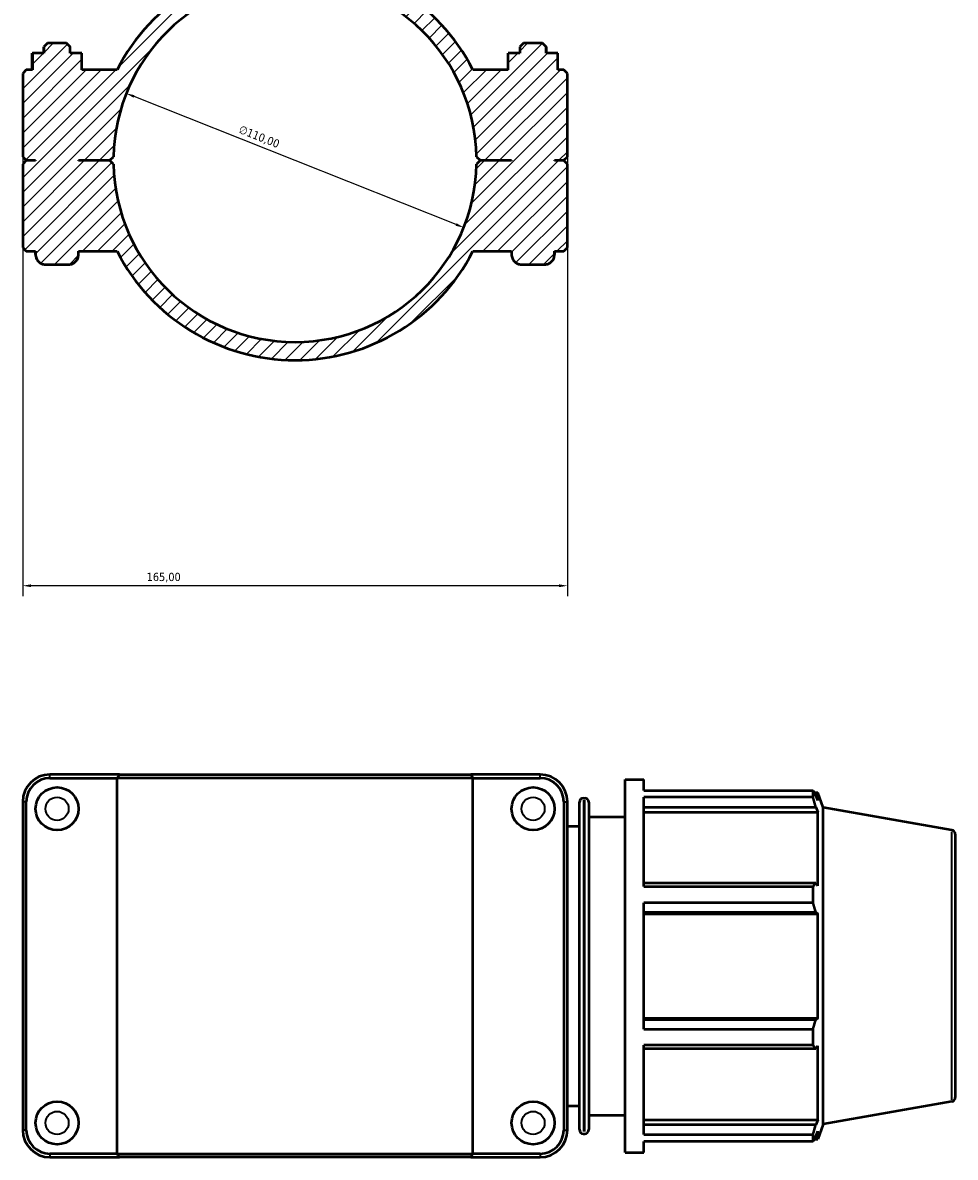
# Model space of a CAD drawing. Header units: millimetres. Extents: x 0 to 1061, y -26 to 1487.
# Tile 6 of 8: x 324 to 607, y 804 to 1148. Entities that reach past the tile are written whole.
import ezdxf

# ---------------------------------------------------------------- set-up
doc = ezdxf.new("R2010")
doc.units = ezdxf.units.MM
for name, color, linetype, lineweight in [('Dimension (ISO)', 7, 'Continuous', 25), ('Hatch (ISO)', 7, 'Continuous', 18), ('Visible (ISO)', 7, 'Continuous', 50), ('Visible Narrow (ISO)', 7, 'Continuous', 35)]:
    doc.layers.add(name, color=color, linetype=linetype, lineweight=lineweight)
doc.styles.add('Note Text (ISO)', font='tahoma.ttf')
doc.dimstyles.new('Default (ISO)', dxfattribs={"dimtxt": 2.5, "dimasz": 2.5, "dimexe": 3.175, "dimexo": 0, "dimgap": 0.762, "dimtad": 1, "dimrnd": 1e-08, "dimzin": 0, "dimtxsty": 'Note Text (ISO)', "dimcen": 0.09, "dimdle": 10, "dimclrd": 256, "dimclre": 256, "dimclrt": 232, "dimazin": 0, "dimtfac": 1.40208, "dimtmove": 0, "dimatfit": 3, "dimfxl": 1, "dimtolj": 1, "dimtzin": 0, "dimlwd": -1, "dimlwe": -1, "dimarcsym": 0})

# ---------------------------------------------------------------- blocks, each defined once
blk = doc.blocks.new('*D7')
at = {"layer": 'Defpoints', "color": 0, "transparency": 16777216}
for p in [(355.42, 1126.36), (457.64, 1085.7)]:
    blk.add_point(p, dxfattribs=at)
at = {"layer": 'Dimension (ISO)', "transparency": 16777216}
blk.add_line((455.32, 1086.62), (357.75, 1125.43), dxfattribs=at)
blk.add_arc((406.53, 1106.03), 55, 116.9858, 161.6151, dxfattribs=at)
for points in [[(357.9, 1125.82), (357.59, 1125.05), (355.42, 1126.36)], [(455.47, 1087.01), (455.16, 1086.24), (457.64, 1085.7)]]:
    blk.add_solid(points, dxfattribs=at)
at = {"layer": 'Dimension (ISO)', "color": 232, "true_color": 0xca0064, "transparency": 16777216, "insert": (390.17, 1116.82), "char_height": 2.5, "attachment_point": 1, "rotation": 338.3077, "style": 'Note Text (ISO)'}
blk.add_mtext('\\A1;∅110,00', dxfattribs=at)
blk = doc.blocks.new('*D13')
at = {"layer": 'Defpoints', "color": 0, "transparency": 16777216}
for p in [(324.03, 1107.18), (489.03, 1107.18), (324.03, 977.18)]:
    blk.add_point(p, dxfattribs=at)
at = {"layer": 'Dimension (ISO)', "transparency": 16777216}
for p, q in [((324.03, 1107.18), (324.03, 974.01)), ((489.03, 1107.18), (489.03, 974.01)), ((486.53, 977.18), (326.53, 977.18))]:
    blk.add_line(p, q, dxfattribs=at)
for points in [[(326.53, 977.6), (326.53, 976.76), (324.03, 977.18)], [(486.53, 977.6), (486.53, 976.76), (489.03, 977.18)]]:
    blk.add_solid(points, dxfattribs=at)
at = {"layer": 'Dimension (ISO)', "color": 232, "true_color": 0xca0064, "transparency": 16777216, "insert": (361.58, 981.11), "char_height": 2.5, "attachment_point": 1, "style": 'Note Text (ISO)'}
blk.add_mtext('\\A1;165,00', dxfattribs=at)

msp = doc.modelspace()

# ---------------------------------------------------------------- hatches: boundary and pattern name
at = {"layer": 'Hatch (ISO)'}
h = msp.add_hatch(dxfattribs=at)
h.set_pattern_fill('ANSI31', color=256, scale=25.4, style=0)
h.set_pattern_definition([(45, (0, 0), (-2.245064, 2.245064), [])])
edge = h.paths.add_edge_path()
edge.add_spline(control_points=[(398.967, 1269.088), (406.531, 1267.9), (414.096, 1269.088)], knot_values=[0, 0, 0, 1.5176046, 1.5176046, 1.5176046], weights=[1, 1.0125696, 1], degree=2, periodic=0)
edge.add_line((414.096, 1269.088), (414.096, 1307.431))
edge.add_line((414.096, 1307.431), (437.32, 1307.431))
edge.add_line((437.32, 1307.431), (437.32, 1345.774))
edge.add_spline(control_points=[(437.32, 1345.774), (437.32, 1346.714), (437.246, 1347.744), (436.922, 1349.775), (436.674, 1350.777), (436.065, 1352.663), (435.631, 1353.72), (434.586, 1355.744), (433.976, 1356.711), (432.571, 1358.633), (431.605, 1359.738), (429.482, 1361.75), (428.326, 1362.659), (426.419, 1363.955), (425.511, 1364.508), (423.64, 1365.511), (422.677, 1365.962), (419.518, 1367.283), (416.94, 1368.051), (411.675, 1369.036), (408.988, 1369.256), (404.074, 1369.256), (401.388, 1369.036), (396.123, 1368.051), (393.545, 1367.283), (390.386, 1365.962), (389.423, 1365.511), (387.551, 1364.508), (386.643, 1363.955), (384.737, 1362.659), (383.581, 1361.75), (381.458, 1359.738), (380.491, 1358.633), (379.087, 1356.711), (378.476, 1355.744), (377.431, 1353.72), (376.997, 1352.663), (376.388, 1350.777), (376.14, 1349.775), (375.817, 1347.744), (375.742, 1346.714), (375.742, 1345.774)], knot_values=[4.0466215, 4.0466215, 4.0466215, 4.0466215, 4.328712, 4.328712, 4.6108024, 4.6108024, 4.9232194, 4.9232194, 5.2356363, 5.2356363, 5.637225, 5.637225, 6.0388137, 6.0388137, 6.3290092, 6.3290092, 6.6192046, 6.6192046, 7.3562238, 7.3562238, 8.093243, 8.093243, 8.8302623, 8.8302623, 9.5672815, 9.5672815, 9.8574769, 9.8574769, 10.1476723, 10.1476723, 10.5492611, 10.5492611, 10.9508498, 10.9508498, 11.2632667, 11.2632667, 11.5756837, 11.5756837, 11.8577741, 11.8577741, 12.1398646, 12.1398646, 12.1398646, 12.1398646], degree=3, periodic=0)
edge.add_line((375.742, 1345.774), (375.742, 1307.431))
edge.add_line((375.742, 1307.431), (398.967, 1307.431))
edge.add_line((398.967, 1307.431), (398.967, 1269.088))
edge = h.paths.add_edge_path()
edge.add_line((506.531, 1256.532), (506.531, 1195.53))
edge.add_line((506.531, 1195.53), (512.181, 1195.53))
edge.add_line((512.181, 1195.53), (512.181, 1201.273))
edge.add_line((512.181, 1201.273), (564.488, 1201.273))
edge.add_spline(control_points=[(564.488, 1201.273), (566.106, 1210.902), (566.531, 1219.522)], knot_values=[0.5384719, 0.5384719, 0.5384719, 2.4207064, 2.4207064, 2.4207064], weights=[1.0094939, 1.0213399, 1], degree=2, periodic=0)
edge.add_spline(control_points=[(566.531, 1219.522), (571.536, 1226.031), (566.531, 1232.54)], knot_values=[0, 0, 0, 1.395452, 1.395452, 1.395452], weights=[1, 1.0093207, 1], degree=2, periodic=0)
edge.add_spline(control_points=[(566.531, 1232.54), (566.106, 1241.16), (564.488, 1250.789)], knot_values=[0, 0, 0, 1.8822345, 1.8822345, 1.8822345], weights=[1, 1.0213399, 1.0094939], degree=2, periodic=0)
edge.add_line((564.488, 1250.789), (512.181, 1250.789))
edge.add_line((512.181, 1250.789), (512.181, 1256.532))
edge.add_line((512.181, 1256.532), (506.531, 1256.532))
edge = h.paths.add_edge_path()
edge.add_spline(control_points=[(493.934, 1244.025), (493.873, 1244.025), (493.801, 1244.009), (493.671, 1243.953), (493.593, 1243.896), (493.301, 1243.618), (493.146, 1243.261), (492.752, 1242.086), (492.674, 1240.99), (492.674, 1240.075)], knot_values=[0, 0, 0, 0, 0.0183572, 0.0183572, 0.0424316, 0.0424316, 0.1396065, 0.1396065, 0.4142366, 0.4142366, 0.4142366, 0.4142366], degree=3, periodic=0)
edge.add_line((492.674, 1240.075), (492.674, 1211.987))
edge.add_spline(control_points=[(492.674, 1211.987), (492.674, 1211.071), (492.752, 1209.976), (493.146, 1208.801), (493.301, 1208.444), (493.593, 1208.165), (493.671, 1208.109), (493.801, 1208.053), (493.873, 1208.037), (493.934, 1208.037)], knot_values=[-0.4142366, -0.4142366, -0.4142366, -0.4142366, -0.1396065, -0.1396065, -0.0424316, -0.0424316, -0.0183572, -0.0183572, 0, 0, 0, 0], degree=3, periodic=0)
edge.add_line((493.934, 1208.037), (494.271, 1208.037))
edge.add_spline(control_points=[(494.271, 1208.037), (494.319, 1208.037), (494.377, 1208.047), (494.477, 1208.081), (494.538, 1208.115), (494.743, 1208.264), (494.874, 1208.459), (495.216, 1209.115), (495.339, 1209.684), (495.503, 1210.848), (495.531, 1211.443), (495.531, 1211.987)], knot_values=[0, 0, 0, 0, 0.0144825, 0.0144825, 0.0318476, 0.0318476, 0.0905959, 0.0905959, 0.2536602, 0.2536602, 0.4167245, 0.4167245, 0.4167245, 0.4167245], degree=3, periodic=0)
edge.add_line((495.531, 1211.987), (495.531, 1240.075))
edge.add_spline(control_points=[(495.531, 1240.075), (495.531, 1240.619), (495.503, 1241.214), (495.339, 1242.378), (495.216, 1242.947), (494.874, 1243.603), (494.743, 1243.798), (494.538, 1243.947), (494.477, 1243.981), (494.377, 1244.015), (494.319, 1244.025), (494.271, 1244.025)], knot_values=[-0.4167245, -0.4167245, -0.4167245, -0.4167245, -0.2536602, -0.2536602, -0.0905959, -0.0905959, -0.0318476, -0.0318476, -0.0144825, -0.0144825, 0, 0, 0, 0], degree=3, periodic=0)
edge.add_line((494.271, 1244.025), (493.934, 1244.025))
edge = h.paths.add_edge_path()
edge.add_line((324.031, 1107.181), (325.131, 1106.081))
edge.add_line((325.131, 1106.081), (327.931, 1106.081))
edge.add_line((327.931, 1106.081), (327.931, 1105.981))
edge.add_line((327.931, 1105.981), (325.131, 1105.981))
edge.add_line((325.131, 1105.981), (324.031, 1104.881))
edge.add_line((324.031, 1104.881), (324.031, 1079.631))
edge.add_line((324.031, 1079.631), (325.131, 1078.531))
edge.add_line((325.131, 1078.531), (327.931, 1078.531))
edge.add_line((327.931, 1078.531), (327.931, 1077.531))
edge.add_spline(control_points=[(327.931, 1077.531), (327.931, 1077.161), (328.018, 1076.725), (328.301, 1076.041), (328.548, 1075.671), (329.072, 1075.148), (329.441, 1074.901), (330.125, 1074.618), (330.561, 1074.531), (330.931, 1074.531)], knot_values=[0, 0, 0, 0, 0.1110711, 0.1110711, 0.2221434, 0.2221434, 0.3332178, 0.3332178, 0.4442973, 0.4442973, 0.4442973, 0.4442973], degree=3, periodic=0)
edge.add_line((330.931, 1074.531), (337.931, 1074.531))
edge.add_spline(control_points=[(337.931, 1074.531), (338.301, 1074.531), (338.737, 1074.618), (339.421, 1074.901), (339.791, 1075.148), (340.314, 1075.671), (340.561, 1076.041), (340.844, 1076.725), (340.931, 1077.161), (340.931, 1077.531)], knot_values=[-0.4442973, -0.4442973, -0.4442973, -0.4442973, -0.3332178, -0.3332178, -0.2221434, -0.2221434, -0.1110711, -0.1110711, 0, 0, 0, 0], degree=3, periodic=0)
edge.add_line((340.931, 1077.531), (340.931, 1078.531))
edge.add_line((340.931, 1078.531), (352.642, 1078.531))
edge.add_ellipse((406.531, 1106.031), major_axis=(-53.889, -27.5), ratio=1, start_angle=0, end_angle=125.92862)
edge.add_line((460.42, 1078.531), (472.131, 1078.531))
edge.add_line((472.131, 1078.531), (472.131, 1077.531))
edge.add_spline(control_points=[(472.131, 1077.531), (472.131, 1077.161), (472.218, 1076.725), (472.501, 1076.041), (472.748, 1075.671), (473.272, 1075.148), (473.641, 1074.901), (474.325, 1074.618), (474.761, 1074.531), (475.131, 1074.531)], knot_values=[0, 0, 0, 0, 0.1110711, 0.1110711, 0.2221434, 0.2221434, 0.3332178, 0.3332178, 0.4442973, 0.4442973, 0.4442973, 0.4442973], degree=3, periodic=0)
edge.add_line((475.131, 1074.531), (482.131, 1074.531))
edge.add_spline(control_points=[(482.131, 1074.531), (482.501, 1074.531), (482.937, 1074.618), (483.621, 1074.901), (483.991, 1075.148), (484.514, 1075.671), (484.761, 1076.041), (485.044, 1076.725), (485.131, 1077.161), (485.131, 1077.531)], knot_values=[-0.4442973, -0.4442973, -0.4442973, -0.4442973, -0.3332178, -0.3332178, -0.2221434, -0.2221434, -0.1110711, -0.1110711, 0, 0, 0, 0], degree=3, periodic=0)
edge.add_line((485.131, 1077.531), (485.131, 1078.531))
edge.add_line((485.131, 1078.531), (487.931, 1078.531))
edge.add_line((487.931, 1078.531), (489.031, 1079.631))
edge.add_line((489.031, 1079.631), (489.031, 1104.881))
edge.add_line((489.031, 1104.881), (487.931, 1105.981))
edge.add_line((487.931, 1105.981), (485.131, 1105.981))
edge.add_line((485.131, 1105.981), (485.131, 1106.081))
edge.add_line((485.131, 1106.081), (487.931, 1106.081))
edge.add_line((487.931, 1106.081), (489.031, 1107.181))
edge.add_line((489.031, 1107.181), (489.031, 1132.431))
edge.add_line((489.031, 1132.431), (487.931, 1133.531))
edge.add_line((487.931, 1133.531), (486.091, 1133.531))
edge.add_line((486.091, 1133.531), (486.091, 1138.531))
edge.add_line((486.091, 1138.531), (482.631, 1138.531))
edge.add_line((482.631, 1138.531), (482.631, 1140.431))
edge.add_line((482.631, 1140.431), (481.531, 1141.531))
edge.add_line((481.531, 1141.531), (475.731, 1141.531))
edge.add_line((475.731, 1141.531), (474.631, 1140.431))
edge.add_line((474.631, 1140.431), (474.631, 1138.531))
edge.add_line((474.631, 1138.531), (471.126, 1138.531))
edge.add_line((471.126, 1138.531), (471.126, 1133.531))
edge.add_line((471.126, 1133.531), (460.42, 1133.531))
edge.add_ellipse((406.531, 1106.031), major_axis=(53.889, 27.5), ratio=1, start_angle=0, end_angle=125.92862)
edge.add_line((352.642, 1133.531), (341.937, 1133.531))
edge.add_line((341.937, 1133.531), (341.937, 1138.531))
edge.add_line((341.937, 1138.531), (338.431, 1138.531))
edge.add_line((338.431, 1138.531), (338.431, 1140.431))
edge.add_line((338.431, 1140.431), (337.331, 1141.531))
edge.add_line((337.331, 1141.531), (331.531, 1141.531))
edge.add_line((331.531, 1141.531), (330.431, 1140.431))
edge.add_line((330.431, 1140.431), (330.431, 1138.531))
edge.add_line((330.431, 1138.531), (326.972, 1138.531))
edge.add_line((326.972, 1138.531), (326.972, 1133.531))
edge.add_line((326.972, 1133.531), (325.131, 1133.531))
edge.add_line((325.131, 1133.531), (324.031, 1132.431))
edge.add_line((324.031, 1132.431), (324.031, 1107.181))
edge = h.paths.add_edge_path(flags=0)
edge.add_ellipse((406.531, 1106.031), major_axis=(-54.988, 1.15), ratio=1, start_angle=182.39604, end_angle=360)
edge.add_line((351.543, 1107.181), (350.431, 1106.081))
edge.add_line((350.431, 1106.081), (340.931, 1106.081))
edge.add_line((340.931, 1106.081), (340.931, 1105.981))
edge.add_line((340.931, 1105.981), (350.431, 1105.981))
edge.add_line((350.431, 1105.981), (351.543, 1104.881))
edge.add_ellipse((406.531, 1106.031), major_axis=(54.988, -1.15), ratio=1, start_angle=182.39604, end_angle=360)
edge.add_line((461.519, 1104.881), (462.631, 1105.981))
edge.add_line((462.631, 1105.981), (472.131, 1105.981))
edge.add_line((472.131, 1105.981), (472.131, 1106.081))
edge.add_line((472.131, 1106.081), (462.631, 1106.081))
edge.add_line((462.631, 1106.081), (461.519, 1107.181))

# ---------------------------------------------------------------- linework, layer by layer
at = {"layer": 'Visible (ISO)'}
for p, q in [((331.531, 1141.531), (330.431, 1140.431)), ((331.531, 1141.531), (330.431, 1140.431)), ((337.331, 1141.531), (331.531, 1141.531)), ((331.531, 1141.531), (331.531, 1141.531)), ((338.431, 1140.431), (337.331, 1141.531)), ((337.331, 1141.531), (337.331, 1141.531)), ((337.331, 1141.531), (338.431, 1140.431)), ((475.731, 1141.531), (474.631, 1140.431)), ((475.731, 1141.531), (474.631, 1140.431)), ((481.531, 1141.531), (475.731, 1141.531)), ((475.731, 1141.531), (475.731, 1141.531)), ((482.631, 1140.431), (481.531, 1141.531)), ((481.531, 1141.531), (481.531, 1141.531)), ((481.531, 1141.531), (482.631, 1140.431)), ((326.926, 1138.531), (326.972, 1138.531)), ((326.926, 1133.531), (326.926, 1138.531)), ((330.431, 1138.531), (326.972, 1138.531)), ((326.972, 1138.531), (326.972, 1133.531)), ((330.431, 1140.431), (330.431, 1138.531)), ((330.431, 1140.431), (330.431, 1140.431)), ((330.431, 1138.531), (330.431, 1140.431)), ((338.431, 1138.531), (338.431, 1140.431)), ((338.431, 1140.431), (338.431, 1140.431)), ((338.431, 1138.531), (338.431, 1140.431)), ((341.937, 1138.531), (338.431, 1138.531)), ((341.937, 1133.531), (341.937, 1138.531)), ((474.631, 1138.531), (471.126, 1138.531)), ((471.126, 1133.531), (471.126, 1138.531)), ((474.631, 1140.431), (474.631, 1138.531)), ((474.631, 1140.431), (474.631, 1140.431)), ((474.631, 1140.431), (474.631, 1138.531)), ((482.631, 1138.531), (482.631, 1140.431)), ((482.631, 1140.431), (482.631, 1140.431)), ((482.631, 1140.431), (482.631, 1138.531)), ((486.091, 1138.531), (482.631, 1138.531)), ((486.091, 1133.531), (486.091, 1138.531)), ((486.137, 1138.531), (486.091, 1138.531)), ((486.137, 1133.531), (486.137, 1138.531)), ((325.131, 1133.531), (324.031, 1132.431)), ((324.031, 1132.431), (324.031, 1107.181)), ((326.972, 1133.531), (325.131, 1133.531)), ((352.642, 1133.531), (341.937, 1133.531)), ((471.126, 1133.531), (460.42, 1133.531)), ((487.931, 1133.531), (486.091, 1133.531)), ((489.031, 1132.431), (487.931, 1133.531)), ((489.031, 1107.181), (489.031, 1132.431)), ((324.031, 1107.181), (325.131, 1106.081)), ((350.431, 1106.081), (351.543, 1107.181)), ((461.519, 1107.181), (462.631, 1106.081)), ((487.931, 1106.081), (489.031, 1107.181)), ((325.131, 1105.981), (324.031, 1104.881)), ((324.031, 1104.881), (324.031, 1079.631)), ((325.131, 1106.081), (327.931, 1106.081)), ((327.931, 1105.981), (325.131, 1105.981)), ((327.931, 1106.081), (327.931, 1105.981)), ((327.931, 1105.981), (327.931, 1106.081)), ((340.931, 1105.981), (340.931, 1106.081)), ((340.931, 1106.081), (350.431, 1106.081)), ((340.931, 1105.981), (340.931, 1106.081)), ((350.431, 1105.981), (340.931, 1105.981)), ((351.543, 1104.881), (350.431, 1105.981)), ((462.631, 1105.981), (461.519, 1104.881)), ((462.631, 1106.081), (472.131, 1106.081)), ((472.131, 1105.981), (462.631, 1105.981)), ((472.131, 1106.081), (472.131, 1105.981)), ((472.131, 1106.081), (472.131, 1105.981)), ((485.131, 1105.981), (485.131, 1106.081)), ((485.131, 1106.081), (487.931, 1106.081)), ((485.131, 1106.081), (485.131, 1105.981)), ((487.931, 1105.981), (485.131, 1105.981)), ((489.031, 1104.881), (487.931, 1105.981)), ((489.031, 1079.631), (489.031, 1104.881)), ((324.031, 1079.631), (325.131, 1078.531)), ((487.931, 1078.531), (489.031, 1079.631)), ((325.131, 1078.531), (327.931, 1078.531)), ((327.931, 1078.531), (327.931, 1077.531)), ((327.931, 1077.531), (327.931, 1078.531)), ((340.931, 1077.531), (340.931, 1078.531)), ((340.931, 1078.531), (352.642, 1078.531)), ((340.931, 1077.531), (340.931, 1078.531)), ((460.42, 1078.531), (472.131, 1078.531)), ((472.131, 1078.531), (472.131, 1077.531)), ((472.131, 1078.531), (472.131, 1077.531)), ((485.131, 1077.531), (485.131, 1078.531)), ((485.131, 1078.531), (487.931, 1078.531)), ((485.131, 1078.531), (485.131, 1077.531)), ((330.931, 1074.531), (337.931, 1074.531)), ((475.131, 1074.531), (482.131, 1074.531)), ((353.32, 920.001), (332.281, 920.001)), ((332.281, 918.901), (352.642, 918.901)), ((460.42, 918.901), (352.642, 918.901)), ((352.642, 805.101), (352.642, 918.901)), ((353.32, 920.001), (459.742, 920.001)), ((480.781, 920.001), (459.742, 920.001)), ((460.42, 918.901), (480.781, 918.901)), ((460.42, 805.101), (460.42, 918.901)), ((506.531, 805.501), (506.531, 918.501)), ((506.531, 918.501), (512.181, 918.501)), ((512.181, 915.163), (512.181, 918.501)), ((512.181, 915.163), (563.439, 915.163)), ((563.439, 913.12), (563.439, 915.163)), ((563.797, 914.546), (564.878, 914.546)), ((564.878, 912.114), (564.878, 914.546)), ((566.531, 910.004), (564.878, 914.546)), ((324.031, 911.751), (324.031, 812.251)), ((325.131, 812.251), (325.131, 911.751)), ((487.931, 911.751), (487.931, 812.251)), ((489.031, 812.251), (489.031, 911.751)), ((492.674, 812.411), (492.674, 911.591)), ((493.934, 912.851), (494.271, 912.851)), ((495.531, 911.591), (495.531, 812.411)), ((512.181, 886.064), (512.181, 913.12)), ((563.439, 913.12), (512.181, 913.12)), ((564.878, 912.114), (564.261, 913.73)), ((512.181, 910.112), (564.261, 910.112)), ((512.181, 908.609), (564.878, 908.609)), ((564.261, 910.112), (564.878, 908.609)), ((564.878, 886.263), (564.878, 908.609)), ((566.531, 813.998), (566.531, 910.004)), ((605.49, 903.134), (566.531, 910.004)), ((489.031, 904.376), (492.674, 904.376)), ((495.531, 907.201), (506.531, 907.201)), ((606.531, 901.894), (606.531, 822.108)), ((564.261, 887.046), (512.181, 887.046)), ((564.878, 886.263), (564.261, 887.046)), ((512.181, 886.064), (563.439, 886.064)), ((563.439, 881.132), (563.439, 886.064)), ((512.181, 842.87), (512.181, 881.132)), ((563.439, 881.132), (512.181, 881.132)), ((512.181, 878.311), (564.261, 878.311)), ((512.181, 877.801), (564.878, 877.801)), ((564.261, 878.311), (564.878, 877.801)), ((564.878, 846.2), (564.878, 877.801)), ((512.181, 846.2), (564.878, 846.2)), ((564.878, 846.2), (564.261, 845.691)), ((564.261, 845.691), (512.181, 845.691)), ((512.181, 842.87), (563.439, 842.87)), ((563.439, 837.937), (563.439, 842.87)), ((512.181, 810.881), (512.181, 837.937)), ((563.439, 837.937), (512.181, 837.937)), ((512.181, 836.956), (564.261, 836.956)), ((564.261, 836.956), (564.878, 837.738)), ((564.878, 815.393), (564.878, 837.738)), ((489.031, 819.626), (492.674, 819.626)), ((605.49, 820.867), (566.531, 813.998)), ((495.531, 816.801), (506.531, 816.801)), ((512.181, 815.393), (564.878, 815.393)), ((564.878, 815.393), (564.261, 813.889)), ((564.261, 813.889), (512.181, 813.889)), ((564.261, 810.271), (564.878, 811.888)), ((566.531, 813.998), (564.878, 809.456)), ((564.878, 809.456), (564.878, 811.888)), ((493.934, 811.151), (494.271, 811.151)), ((512.181, 810.881), (563.439, 810.881)), ((512.181, 805.501), (512.181, 808.838)), ((563.439, 808.838), (512.181, 808.838)), ((563.439, 808.838), (563.439, 810.881)), ((563.797, 809.456), (564.878, 809.456)), ((352.642, 805.101), (332.281, 805.101)), ((352.642, 805.101), (460.42, 805.101)), ((480.781, 805.101), (460.42, 805.101)), ((506.531, 805.501), (512.181, 805.501)), ((332.281, 804.001), (353.32, 804.001)), ((459.742, 804.001), (353.32, 804.001)), ((459.742, 804.001), (480.781, 804.001))]:
    msp.add_line(p, q, dxfattribs=at)
for centre in [(334.431, 909.601), (478.631, 909.601), (334.431, 814.401), (478.631, 814.401)]:
    msp.add_circle(centre, 6.5, dxfattribs=at)
for centre, radius, start, end in [((406.531, 1106.031), 60.5, 27.03569, 152.96431), ((406.531, 1106.031), 55, 1.19802, 178.80198), ((406.531, 1106.031), 55, 181.19802, 358.80198), ((330.931, 1077.531), 3, 180, 270), ((337.931, 1077.531), 3, 270, 0), ((406.531, 1106.031), 60.5, 207.03569, 332.96431), ((475.131, 1077.531), 3, 180, 270), ((482.131, 1077.531), 3, 270, 0), ((332.281, 911.751), 8.25, 90, 180), ((332.281, 911.751), 7.15, 90, 180), ((480.781, 911.751), 8.25, 0, 90), ((480.781, 911.751), 7.15, 0, 90), ((493.934, 911.591), 1.26, 90, 180), ((494.271, 911.591), 1.26, 0, 90), ((605.271, 901.894), 1.26, 0, 80), ((605.271, 822.108), 1.26, 280, 0), ((332.281, 812.251), 8.25, 180, 270), ((332.281, 812.251), 7.15, 180, 270), ((480.781, 812.251), 8.25, 270, 0), ((480.781, 812.251), 7.15, 270, 0), ((493.934, 812.411), 1.26, 180, 270), ((494.271, 812.411), 1.26, 270, 0)]:
    msp.add_arc(centre, radius, start, end, dxfattribs=at)
for points, knots in [([(327.931, 1077.531), (327.931, 1077.161), (328.018, 1076.725), (328.301, 1076.041), (328.548, 1075.671), (329.072, 1075.148), (329.441, 1074.901), (330.125, 1074.618), (330.561, 1074.531), (330.931, 1074.531)], [0, 0, 0, 0, 0.11107114, 0.11107114, 0.22214335, 0.22214335, 0.33321782, 0.33321782, 0.44429733, 0.44429733, 0.44429733, 0.44429733]), ([(337.931, 1074.531), (338.301, 1074.531), (338.737, 1074.618), (339.421, 1074.901), (339.791, 1075.148), (340.314, 1075.671), (340.561, 1076.041), (340.844, 1076.725), (340.931, 1077.161), (340.931, 1077.531)], [-0.44429733, -0.44429733, -0.44429733, -0.44429733, -0.33321782, -0.33321782, -0.22214335, -0.22214335, -0.11107114, -0.11107114, 0, 0, 0, 0]), ([(472.131, 1077.531), (472.131, 1077.161), (472.218, 1076.725), (472.501, 1076.041), (472.748, 1075.671), (473.272, 1075.148), (473.641, 1074.901), (474.325, 1074.618), (474.761, 1074.531), (475.131, 1074.531)], [0, 0, 0, 0, 0.11107114, 0.11107114, 0.22214335, 0.22214335, 0.33321782, 0.33321782, 0.44429733, 0.44429733, 0.44429733, 0.44429733]), ([(482.131, 1074.531), (482.501, 1074.531), (482.937, 1074.618), (483.621, 1074.901), (483.991, 1075.148), (484.514, 1075.671), (484.761, 1076.041), (485.044, 1076.725), (485.131, 1077.161), (485.131, 1077.531)], [-0.44429733, -0.44429733, -0.44429733, -0.44429733, -0.33321782, -0.33321782, -0.22214335, -0.22214335, -0.11107114, -0.11107114, 0, 0, 0, 0])]:
    msp.add_open_spline(points, degree=3, knots=knots, dxfattribs=at)
for points in [[(353.32, 920.001), (353.093, 919.635), (352.867, 919.268), (352.642, 918.901)], [(459.742, 920.001), (459.969, 919.635), (460.195, 919.268), (460.42, 918.901)], [(353.32, 804.001), (353.093, 804.367), (352.867, 804.734), (352.642, 805.101)], [(459.742, 804.001), (459.969, 804.367), (460.195, 804.734), (460.42, 805.101)]]:
    msp.add_open_spline(points, degree=3, dxfattribs=at)
for points, weights in [([(563.439, 915.163), (563.866, 914.432), (564.261, 913.73)], [1, 1.00175658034, 1.00269704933]), ([(564.261, 910.112), (563.866, 911.586), (563.439, 913.12)], [1.00269704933, 1.00175658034, 1]), ([(563.439, 886.064), (563.866, 886.565), (564.261, 887.046)], [1, 1.00175658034, 1.00269704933]), ([(564.261, 878.311), (563.866, 879.693), (563.439, 881.132)], [1.00269704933, 1.00175658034, 1]), ([(563.439, 842.87), (563.866, 844.309), (564.261, 845.691)], [1, 1.00175658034, 1.00269704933]), ([(564.261, 836.956), (563.866, 837.436), (563.439, 837.937)], [1.00269704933, 1.00175658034, 1]), ([(563.439, 810.881), (563.866, 812.416), (564.261, 813.889)], [1, 1.00175658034, 1.00269704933]), ([(564.261, 810.271), (563.866, 809.569), (563.439, 808.838)], [1.00269704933, 1.00175658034, 1])]:
    msp.add_rational_spline(points, weights, degree=2, dxfattribs=at)
at = {"layer": 'Visible Narrow (ISO)'}
for p, q in [((332.281, 918.956), (332.281, 919.946)), ((480.781, 918.956), (480.781, 919.946)), ((325.076, 911.751), (324.086, 911.751)), ((487.986, 911.751), (488.976, 911.751)), ((493.934, 912.225), (493.934, 811.777)), ((494.271, 811.777), (494.271, 912.225)), ((605.49, 821.374), (605.49, 902.628)), ((325.076, 812.251), (324.086, 812.251)), ((487.986, 812.251), (488.976, 812.251)), ((332.281, 805.046), (332.281, 804.056)), ((480.781, 805.046), (480.781, 804.056))]:
    msp.add_line(p, q, dxfattribs=at)
for centre in [(334.431, 909.601), (478.631, 909.601), (334.431, 814.401), (478.631, 814.401)]:
    msp.add_circle(centre, 3.5, dxfattribs=at)

# ---------------------------------------------------------------- dimensions: what is measured, and where the dimension line sits
at = {"layer": 'Dimension (ISO)'}
dim = msp.add_diameter_dim_2p(p1=(457.638, 1085.699), p2=(355.424, 1126.359), dimstyle='Default (ISO)', override={"dimdec": 2, "dimlfac": 0.999963, "dimtp": 0, "dimtm": 0, "dimtdec": 2, "dimatfit": 2}, dxfattribs=at)
dim.commit()
dim.dimension.update_dxf_attribs({"geometry": '*D7', "text_midpoint": (394.673, 1110.746), "dimtype": 163})
dim = msp.add_linear_dim(base=(324.031, 977.181), p1=(489.031, 1107.181), p2=(324.031, 1107.181), dimstyle='Default (ISO)', override={"dimdec": 2, "dimtp": 0, "dimtm": 0, "dimtdec": 2, "dimtofl": 0, "dimatfit": 1}, dxfattribs=at)
dim.commit()
dim.dimension.update_dxf_attribs({"geometry": '*D13', "text_midpoint": (366.531, 977.181), "dimtype": 160})

doc.saveas('drawing.dxf')
